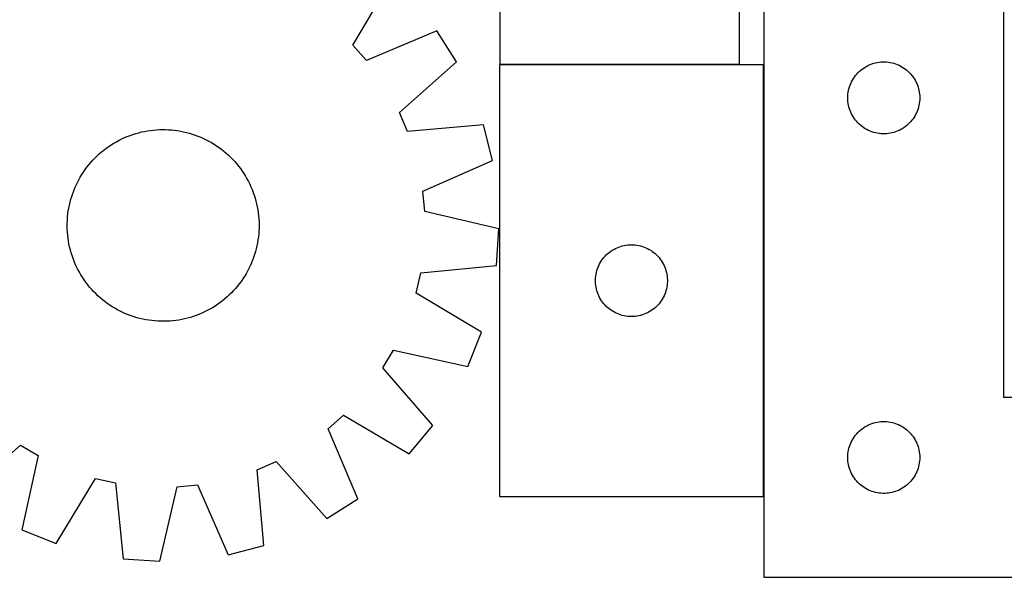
# Model space of a CAD drawing. Header units: millimetres. Extents: x 7 to 1492, y 7 to 471.
# Tile 3 of 5: x 700 to 1111, y 7 to 239. Entities that reach past the tile are written whole.
import ezdxf

# ---------------------------------------------------------------- set-up
doc = ezdxf.new("R2010")
doc.units = ezdxf.units.MM
doc.layers.add('COMMON', color=5, linetype='CONTINUOUS', true_color=0x0000ff)
doc.layers.add('CUT', color=7, linetype='CONTINUOUS', true_color=0x000000)

msp = doc.modelspace()

# ---------------------------------------------------------------- linework, layer by layer
at = {"layer": 'COMMON'}
for p, q in [((1000.497537, 220.437177), (900.497537, 220.437177)), ((1010.47036, 40.337176), (1010.47036, 220.337176))]:
    msp.add_line(p, q, dxfattribs=at)
at = {"layer": 'CUT'}
for p, q in [((1000.497537, 220.537177), (1000.497537, 470.537177)), ((900.497537, 395.537177), (900.497537, 220.537177)), ((839.29561, 228.5981), (855.364682, 255.998094)), ((1010.57036, 256.592591), (1010.57036, 6.592591)), ((1110.57036, 81.592591), (1110.57036, 256.592591)), ((874.19807, 234.555862), (844.954, 222.155896)), ((882.418247, 221.549739), (874.19807, 234.555862)), ((844.954, 222.155896), (839.29561, 228.5981)), ((858.668588, 200.456412), (882.418247, 221.549739)), ((1010.370359, 220.337176), (900.370359, 220.337176)), ((900.370359, 220.337176), (900.370359, 40.337176)), ((900.497537, 220.537177), (1000.497537, 220.537177)), ((1010.370359, 40.337176), (1010.370359, 220.337176)), ((1049.828078, 217.061753), (1050.38126, 217.600872)), ((1050.38126, 217.600872), (1050.961463, 218.110798)), ((1050.961463, 218.110798), (1051.567146, 218.59018)), ((1051.567146, 218.59018), (1052.196705, 219.037746)), ((1052.196705, 219.037746), (1052.848468, 219.45231)), ((1052.848468, 219.45231), (1053.520709, 219.832773)), ((1053.520709, 219.832773), (1054.211644, 220.178125)), ((1054.211644, 220.178125), (1054.919442, 220.487451)), ((1054.919442, 220.487451), (1055.642225, 220.759929)), ((1055.642225, 220.759929), (1056.378076, 220.994839)), ((1056.378076, 220.994839), (1057.125044, 221.191557)), ((1057.125044, 221.191557), (1057.881149, 221.34956)), ((1057.881149, 221.34956), (1058.644385, 221.468431)), ((1058.644385, 221.468431), (1059.412728, 221.547854)), ((1059.412728, 221.547854), (1060.184142, 221.587618)), ((1060.184142, 221.587618), (1060.956579, 221.587618)), ((1060.956579, 221.587618), (1061.727992, 221.547854)), ((1061.727992, 221.547854), (1062.496336, 221.468431)), ((1062.496336, 221.468431), (1063.259572, 221.34956)), ((1063.259572, 221.34956), (1064.015676, 221.191557)), ((1064.015676, 221.191557), (1064.762645, 220.994839)), ((1064.762645, 220.994839), (1065.498496, 220.759929)), ((1065.498496, 220.759929), (1066.221279, 220.487451)), ((1066.221279, 220.487451), (1066.929076, 220.178125)), ((1066.929076, 220.178125), (1067.620011, 219.832773)), ((1067.620011, 219.832773), (1068.292252, 219.45231)), ((1068.292252, 219.45231), (1068.944016, 219.037746)), ((1068.944016, 219.037746), (1069.573575, 218.59018)), ((1069.573575, 218.59018), (1070.179258, 218.110798)), ((1070.179258, 218.110798), (1070.75946, 217.600872)), ((1070.75946, 217.600872), (1071.312643, 217.061753)), ((1047.153054, 213.298998), (1047.516082, 213.980812)), ((1047.516082, 213.980812), (1047.913727, 214.643034)), ((1047.913727, 214.643034), (1048.344935, 215.283908)), ((1048.344935, 215.283908), (1048.808563, 215.901733)), ((1048.808563, 215.901733), (1049.303381, 216.494873)), ((1049.303381, 216.494873), (1049.828078, 217.061753)), ((1071.312643, 217.061753), (1071.837339, 216.494873)), ((1071.837339, 216.494873), (1072.332157, 215.901733)), ((1072.332157, 215.901733), (1072.795785, 215.283908)), ((1072.795785, 215.283908), (1073.226994, 214.643034)), ((1073.226994, 214.643034), (1073.624639, 213.980812)), ((1073.624639, 213.980812), (1073.987667, 213.298998)), ((1045.749042, 208.90095), (1045.887525, 209.660872)), ((1045.887525, 209.660872), (1046.064944, 210.412658)), ((1046.064944, 210.412658), (1046.28083, 211.154314)), ((1046.28083, 211.154314), (1046.534608, 211.883872)), ((1046.534608, 211.883872), (1046.825607, 212.5994)), ((1046.825607, 212.5994), (1047.153054, 213.298998)), ((1073.987667, 213.298998), (1074.315114, 212.5994)), ((1074.315114, 212.5994), (1074.606113, 211.883872)), ((1074.606113, 211.883872), (1074.859891, 211.154314)), ((1074.859891, 211.154314), (1075.075776, 210.412658)), ((1075.075776, 210.412658), (1075.253196, 209.660872)), ((1075.253196, 209.660872), (1075.391679, 208.90095)), ((1045.57036, 206.592591), (1045.590249, 207.364772)), ((1045.590249, 205.82041), (1045.57036, 206.592591)), ((1045.590249, 207.364772), (1045.649862, 208.134906)), ((1045.649862, 205.050276), (1045.590249, 205.82041)), ((1045.649862, 208.134906), (1045.749042, 208.90095)), ((1075.391679, 208.90095), (1075.490858, 208.134906)), ((1075.490858, 208.134906), (1075.550472, 207.364772)), ((1075.550472, 205.82041), (1075.490858, 205.050276)), ((1075.550472, 207.364772), (1075.57036, 206.592591)), ((1075.57036, 206.592591), (1075.550472, 205.82041)), ((1045.749042, 204.284232), (1045.649862, 205.050276)), ((1045.887525, 203.52431), (1045.749042, 204.284232)), ((1046.064944, 202.772524), (1045.887525, 203.52431)), ((1046.28083, 202.030869), (1046.064944, 202.772524)), ((1046.534608, 201.30131), (1046.28083, 202.030869)), ((1046.825607, 200.585782), (1046.534608, 201.30131)), ((1074.606113, 201.30131), (1074.315114, 200.585782)), ((1074.859891, 202.030869), (1074.606113, 201.30131)), ((1075.075776, 202.772524), (1074.859891, 202.030869)), ((1075.253196, 203.52431), (1075.075776, 202.772524)), ((1075.391679, 204.284232), (1075.253196, 203.52431)), ((1075.490858, 205.050276), (1075.391679, 204.284232)), ((862.059287, 192.580974), (858.668588, 200.456412)), ((1047.153054, 199.886184), (1046.825607, 200.585782)), ((1047.516082, 199.20437), (1047.153054, 199.886184)), ((1047.913727, 198.542148), (1047.516082, 199.20437)), ((1048.344935, 197.901275), (1047.913727, 198.542148)), ((1048.808563, 197.283449), (1048.344935, 197.901275)), ((1049.303381, 196.690309), (1048.808563, 197.283449)), ((1072.332157, 197.283449), (1071.837339, 196.690309)), ((1072.795785, 197.901275), (1072.332157, 197.283449)), ((1073.226994, 198.542148), (1072.795785, 197.901275)), ((1073.624639, 199.20437), (1073.226994, 198.542148)), ((1073.987667, 199.886184), (1073.624639, 199.20437)), ((1074.315114, 200.585782), (1073.987667, 199.886184)), ((753.647923, 192.838439), (754.890887, 193.022957)), ((754.890887, 193.022957), (756.139034, 193.16834)), ((756.139034, 193.16834), (757.391131, 193.274447)), ((757.391131, 193.274447), (758.645944, 193.341172)), ((758.645944, 193.341172), (759.902233, 193.36845)), ((759.902233, 193.36845), (761.158759, 193.356253)), ((761.158759, 193.356253), (762.414282, 193.304594)), ((762.414282, 193.304594), (763.667563, 193.213523)), ((763.667563, 193.213523), (764.917365, 193.083131)), ((764.917365, 193.083131), (766.162454, 192.913545)), ((893.70385, 195.337128), (862.059287, 192.580974)), ((897.502591, 180.427396), (893.70385, 195.337128)), ((1049.828078, 196.123429), (1049.303381, 196.690309)), ((1050.38126, 195.584311), (1049.828078, 196.123429)), ((1050.961463, 195.074384), (1050.38126, 195.584311)), ((1051.567146, 194.595002), (1050.961463, 195.074384)), ((1052.196705, 194.147436), (1051.567146, 194.595002)), ((1052.848468, 193.732872), (1052.196705, 194.147436)), ((1053.520709, 193.352409), (1052.848468, 193.732872)), ((1054.211644, 193.007057), (1053.520709, 193.352409)), ((1054.919442, 192.697732), (1054.211644, 193.007057)), ((1066.929076, 193.007057), (1066.221279, 192.697732)), ((1067.620011, 193.352409), (1066.929076, 193.007057)), ((1068.292252, 193.732872), (1067.620011, 193.352409)), ((1068.944016, 194.147436), (1068.292252, 193.732872)), ((1069.573575, 194.595002), (1068.944016, 194.147436)), ((1070.179258, 195.074384), (1069.573575, 194.595002)), ((1070.75946, 195.584311), (1070.179258, 195.074384)), ((1071.312643, 196.123429), (1070.75946, 195.584311)), ((1071.837339, 196.690309), (1071.312643, 196.123429)), ((740.662126, 188.305158), (741.769105, 188.899806)), ((741.769105, 188.899806), (742.894215, 189.45939)), ((742.894215, 189.45939), (744.036347, 189.983357)), ((744.036347, 189.983357), (745.194374, 190.47119)), ((745.194374, 190.47119), (746.367152, 190.922407)), ((746.367152, 190.922407), (747.553525, 191.336565)), ((747.553525, 191.336565), (748.752321, 191.713253)), ((748.752321, 191.713253), (749.962358, 192.0521)), ((749.962358, 192.0521), (751.182442, 192.352771)), ((751.182442, 192.352771), (752.411367, 192.614971)), ((752.411367, 192.614971), (753.647923, 192.838439)), ((766.162454, 192.913545), (767.401603, 192.704935)), ((767.401603, 192.704935), (768.633587, 192.457504)), ((768.633587, 192.457504), (769.857191, 192.171499)), ((769.857191, 192.171499), (771.071208, 191.847199)), ((771.071208, 191.847199), (772.274439, 191.484927)), ((772.274439, 191.484927), (773.465698, 191.085039)), ((773.465698, 191.085039), (774.643807, 190.64793)), ((774.643807, 190.64793), (775.807606, 190.174032)), ((775.807606, 190.174032), (776.955945, 189.663811)), ((776.955945, 189.663811), (778.08769, 189.117773)), ((778.08769, 189.117773), (779.201726, 188.536454)), ((1055.642225, 192.425253), (1054.919442, 192.697732)), ((1056.378076, 192.190343), (1055.642225, 192.425253)), ((1057.125044, 191.993625), (1056.378076, 192.190343)), ((1057.881149, 191.835622), (1057.125044, 191.993625)), ((1058.644385, 191.716751), (1057.881149, 191.835622)), ((1059.412728, 191.637328), (1058.644385, 191.716751)), ((1060.184142, 191.597564), (1059.412728, 191.637328)), ((1060.956579, 191.597564), (1060.184142, 191.597564)), ((1061.727992, 191.637328), (1060.956579, 191.597564)), ((1062.496336, 191.716751), (1061.727992, 191.637328)), ((1063.259572, 191.835622), (1062.496336, 191.716751)), ((1064.015676, 191.993625), (1063.259572, 191.835622)), ((1064.762645, 192.190343), (1064.015676, 191.993625)), ((1065.498496, 192.425253), (1064.762645, 192.190343)), ((1066.221279, 192.697732), (1065.498496, 192.425253)), ((734.460822, 184.036128), (735.436767, 184.82767)), ((735.436767, 184.82767), (736.437093, 185.588166)), ((736.437093, 185.588166), (737.460813, 186.316866)), ((737.460813, 186.316866), (738.506917, 187.013051)), ((738.506917, 187.013051), (739.574373, 187.676033)), ((739.574373, 187.676033), (740.662126, 188.305158)), ((779.201726, 188.536454), (780.296953, 187.92043)), ((780.296953, 187.92043), (781.372289, 187.270308)), ((781.372289, 187.270308), (782.426674, 186.586729)), ((782.426674, 186.586729), (783.459066, 185.870369)), ((783.459066, 185.870369), (784.468448, 185.121934)), ((784.468448, 185.121934), (785.453823, 184.342162)), ((730.819739, 180.575568), (731.688782, 181.483187)), ((731.688782, 181.483187), (732.585905, 182.363061)), ((732.585905, 182.363061), (733.510222, 183.214321)), ((733.510222, 183.214321), (734.460822, 184.036128)), ((785.453823, 184.342162), (786.414219, 183.531825)), ((786.414219, 183.531825), (787.348687, 182.69172)), ((787.348687, 182.69172), (788.256306, 181.822677)), ((788.256306, 181.822677), (789.136179, 180.925555)), ((789.136179, 180.925555), (789.98744, 180.001237)), ((726.92473, 175.653555), (727.641091, 176.685948)), ((727.641091, 176.685948), (728.389526, 177.69533)), ((728.389526, 177.69533), (729.169297, 178.680704)), ((729.169297, 178.680704), (729.979635, 179.6411)), ((729.979635, 179.6411), (730.819739, 180.575568)), ((789.98744, 180.001237), (790.809246, 179.050637)), ((790.809246, 179.050637), (791.600788, 178.074692)), ((791.600788, 178.074692), (792.361285, 177.074366)), ((792.361285, 177.074366), (793.089985, 176.050646)), ((868.397126, 167.705498), (897.502591, 180.427396)), ((724.393687, 171.314572), (724.975005, 172.428608)), ((724.975005, 172.428608), (725.591029, 173.523834)), ((725.591029, 173.523834), (726.241152, 174.59917)), ((726.241152, 174.59917), (726.92473, 175.653555)), ((793.089985, 176.050646), (793.786169, 175.004542)), ((793.786169, 175.004542), (794.449152, 173.937086)), ((794.449152, 173.937086), (795.078277, 172.849333)), ((795.078277, 172.849333), (795.672925, 171.742355)), ((722.863529, 167.870689), (723.337427, 169.034487)), ((723.337427, 169.034487), (723.847648, 170.182826)), ((723.847648, 170.182826), (724.393687, 171.314572)), ((795.672925, 171.742355), (796.232508, 170.617244)), ((796.232508, 170.617244), (796.756475, 169.475112)), ((796.756475, 169.475112), (797.244308, 168.317086)), ((797.244308, 168.317086), (797.695526, 167.144307)), ((721.339961, 163.084073), (721.66426, 164.298089)), ((721.66426, 164.298089), (722.026532, 165.501321)), ((722.026532, 165.501321), (722.42642, 166.692579)), ((722.42642, 166.692579), (722.863529, 167.870689)), ((797.695526, 167.144307), (798.109683, 165.957934)), ((798.109683, 165.957934), (798.486371, 164.759138)), ((798.486371, 164.759138), (798.825218, 163.549101)), ((869.188228, 159.167727), (868.397126, 167.705498)), ((720.597914, 159.389336), (720.806524, 160.628484)), ((720.806524, 160.628484), (721.053955, 161.860468)), ((721.053955, 161.860468), (721.339961, 163.084073)), ((798.825218, 163.549101), (799.12589, 162.329017)), ((799.12589, 162.329017), (799.388089, 161.100092)), ((799.388089, 161.100092), (799.611558, 159.863537)), ((720.206865, 155.641164), (720.297936, 156.894445)), ((720.297936, 156.894445), (720.428329, 158.144246)), ((720.428329, 158.144246), (720.597914, 159.389336)), ((799.611558, 159.863537), (799.796075, 158.620572)), ((799.796075, 158.620572), (799.941459, 157.372426)), ((799.941459, 157.372426), (800.047566, 156.120328)), ((800.047566, 156.120328), (800.114291, 154.865516)), ((900.135694, 152.010278), (869.188228, 159.167727)), ((720.143009, 153.129114), (720.155206, 154.385641)), ((720.170287, 151.872825), (720.143009, 153.129114)), ((720.155206, 154.385641), (720.206865, 155.641164)), ((800.129372, 152.3527), (800.077712, 151.097177)), ((800.114291, 154.865516), (800.141569, 153.609226)), ((800.141569, 153.609226), (800.129372, 152.3527)), ((899.14115, 136.656404), (900.135694, 152.010278)), ((720.237012, 150.618013), (720.170287, 151.872825)), ((720.343119, 149.365915), (720.237012, 150.618013)), ((720.488503, 148.117768), (720.343119, 149.365915)), ((720.67302, 146.874804), (720.488503, 148.117768)), ((799.856249, 148.594094), (799.686664, 147.349005)), ((799.986642, 149.843896), (799.856249, 148.594094)), ((800.077712, 151.097177), (799.986642, 149.843896)), ((720.896488, 145.638249), (720.67302, 146.874804)), ((721.158688, 144.409323), (720.896488, 145.638249)), ((721.45936, 143.18924), (721.158688, 144.409323)), ((799.230623, 144.877872), (798.944617, 143.654268)), ((799.478053, 146.109857), (799.230623, 144.877872)), ((799.686664, 147.349005), (799.478053, 146.109857)), ((947.982138, 143.391455), (948.663952, 143.754482)), ((948.663952, 143.754482), (949.363551, 144.08193)), ((949.363551, 144.08193), (950.079078, 144.372928)), ((950.079078, 144.372928), (950.808637, 144.626707)), ((950.808637, 144.626707), (951.550293, 144.842592)), ((951.550293, 144.842592), (952.302078, 145.020011)), ((952.302078, 145.020011), (953.062001, 145.158494)), ((953.062001, 145.158494), (953.828044, 145.257674)), ((953.828044, 145.257674), (954.598178, 145.317287)), ((954.598178, 145.317287), (955.370359, 145.337176)), ((955.370359, 145.337176), (956.142541, 145.317287)), ((956.142541, 145.317287), (956.912674, 145.257674)), ((956.912674, 145.257674), (957.678718, 145.158494)), ((957.678718, 145.158494), (958.43864, 145.020011)), ((958.43864, 145.020011), (959.190426, 144.842592)), ((959.190426, 144.842592), (959.932082, 144.626707)), ((959.932082, 144.626707), (960.661641, 144.372928)), ((960.661641, 144.372928), (961.377168, 144.08193)), ((961.377168, 144.08193), (962.076766, 143.754482)), ((962.076766, 143.754482), (962.75858, 143.391455)), ((721.798207, 141.979203), (721.45936, 143.18924)), ((722.174895, 140.780406), (721.798207, 141.979203)), ((722.589052, 139.594033), (722.174895, 140.780406)), ((723.04027, 138.421255), (722.589052, 139.594033)), ((797.858158, 140.045762), (797.421049, 138.867652)), ((798.258046, 141.23702), (797.858158, 140.045762)), ((798.620318, 142.440251), (798.258046, 141.23702)), ((798.944617, 143.654268), (798.620318, 142.440251)), ((943.372771, 139.34039), (943.852153, 139.946074)), ((943.852153, 139.946074), (944.362079, 140.526276)), ((944.362079, 140.526276), (944.901197, 141.079459)), ((944.901197, 141.079459), (945.468078, 141.604155)), ((945.468078, 141.604155), (946.061217, 142.098973)), ((946.061217, 142.098973), (946.679043, 142.562601)), ((946.679043, 142.562601), (947.319916, 142.993809)), ((947.319916, 142.993809), (947.982138, 143.391455)), ((962.75858, 143.391455), (963.420802, 142.993809)), ((963.420802, 142.993809), (964.061676, 142.562601)), ((964.061676, 142.562601), (964.679502, 142.098973)), ((964.679502, 142.098973), (965.272641, 141.604155)), ((965.272641, 141.604155), (965.839522, 141.079459)), ((965.839522, 141.079459), (966.37864, 140.526276)), ((966.37864, 140.526276), (966.888566, 139.946074)), ((966.888566, 139.946074), (967.367948, 139.34039)), ((723.528103, 137.263228), (723.04027, 138.421255)), ((724.052069, 136.121096), (723.528103, 137.263228)), ((724.611653, 134.995986), (724.052069, 136.121096)), ((796.43693, 136.555514), (795.890891, 135.423769)), ((796.947151, 137.703853), (796.43693, 136.555514)), ((797.421049, 138.867652), (796.947151, 137.703853)), ((867.528926, 133.551244), (899.14115, 136.656404)), ((941.203021, 135.265312), (941.4755, 135.988094)), ((941.4755, 135.988094), (941.784825, 136.695892)), ((941.784825, 136.695892), (942.130177, 137.386827)), ((942.130177, 137.386827), (942.51064, 138.059068)), ((942.51064, 138.059068), (942.925204, 138.710832)), ((942.925204, 138.710832), (943.372771, 139.34039)), ((967.367948, 139.34039), (967.815515, 138.710832)), ((967.815515, 138.710832), (968.230079, 138.059068)), ((968.230079, 138.059068), (968.610541, 137.386827)), ((968.610541, 137.386827), (968.955893, 136.695892)), ((968.955893, 136.695892), (969.265219, 135.988094)), ((969.265219, 135.988094), (969.537698, 135.265312)), ((725.206301, 133.889008), (724.611653, 134.995986)), ((725.835426, 132.801254), (725.206301, 133.889008)), ((726.498409, 131.733799), (725.835426, 132.801254)), ((727.194593, 130.687694), (726.498409, 131.733799)), ((794.043426, 132.13917), (793.359848, 131.084786)), ((794.693548, 133.214507), (794.043426, 132.13917)), ((795.309573, 134.309733), (794.693548, 133.214507)), ((795.890891, 135.423769), (795.309573, 134.309733)), ((865.642992, 125.186877), (867.528926, 133.551244)), ((940.375332, 130.723395), (940.415096, 131.494808)), ((940.415096, 131.494808), (940.494519, 132.263151)), ((940.494519, 132.263151), (940.61339, 133.026387)), ((940.61339, 133.026387), (940.771394, 133.782492)), ((940.771394, 133.782492), (940.968111, 134.529461)), ((940.968111, 134.529461), (941.203021, 135.265312)), ((969.537698, 135.265312), (969.772607, 134.529461)), ((969.772607, 134.529461), (969.969325, 133.782492)), ((969.969325, 133.782492), (970.127329, 133.026387)), ((970.127329, 133.026387), (970.246199, 132.263151)), ((970.246199, 132.263151), (970.325622, 131.494808)), ((970.325622, 131.494808), (970.365386, 130.723395)), ((727.923293, 129.663974), (727.194593, 130.687694)), ((728.68379, 128.663648), (727.923293, 129.663974)), ((729.475332, 127.687704), (728.68379, 128.663648)), ((730.297138, 126.737103), (729.475332, 127.687704)), ((791.115281, 128.057636), (790.304943, 127.097241)), ((791.895052, 129.043011), (791.115281, 128.057636)), ((792.643487, 130.052393), (791.895052, 129.043011)), ((793.359848, 131.084786), (792.643487, 130.052393)), ((940.375332, 129.950957), (940.375332, 130.723395)), ((940.415096, 129.179544), (940.375332, 129.950957)), ((940.494519, 128.411201), (940.415096, 129.179544)), ((940.61339, 127.647965), (940.494519, 128.411201)), ((940.771394, 126.89186), (940.61339, 127.647965)), ((970.127329, 127.647965), (969.969325, 126.89186)), ((970.246199, 128.411201), (970.127329, 127.647965)), ((970.325622, 129.179544), (970.246199, 128.411201)), ((970.365386, 129.950957), (970.325622, 129.179544)), ((970.365386, 130.723395), (970.365386, 129.950957)), ((731.148399, 125.812786), (730.297138, 126.737103)), ((732.028272, 124.915663), (731.148399, 125.812786)), ((732.935891, 124.046621), (732.028272, 124.915663)), ((733.870359, 123.206516), (732.935891, 124.046621)), ((734.830755, 122.396178), (733.870359, 123.206516)), ((786.774356, 123.52402), (785.823756, 122.702213)), ((787.698673, 124.37528), (786.774356, 123.52402)), ((788.595796, 125.255154), (787.698673, 124.37528)), ((789.464839, 126.162772), (788.595796, 125.255154)), ((790.304943, 127.097241), (789.464839, 126.162772)), ((892.864008, 108.816445), (865.642992, 125.186877)), ((940.968111, 126.144892), (940.771394, 126.89186)), ((941.203021, 125.40904), (940.968111, 126.144892)), ((941.4755, 124.686258), (941.203021, 125.40904)), ((941.784825, 123.97846), (941.4755, 124.686258)), ((942.130177, 123.287525), (941.784825, 123.97846)), ((942.51064, 122.615284), (942.130177, 123.287525)), ((968.610541, 123.287525), (968.230079, 122.615284)), ((968.955893, 123.97846), (968.610541, 123.287525)), ((969.265219, 124.686258), (968.955893, 123.97846)), ((969.537698, 125.40904), (969.265219, 124.686258)), ((969.772607, 126.144892), (969.537698, 125.40904)), ((969.969325, 126.89186), (969.772607, 126.144892)), ((735.81613, 121.616407), (734.830755, 122.396178)), ((736.825512, 120.867972), (735.81613, 121.616407)), ((737.857904, 120.151612), (736.825512, 120.867972)), ((738.912289, 119.468033), (737.857904, 120.151612)), ((739.987625, 118.817911), (738.912289, 119.468033)), ((780.710205, 119.062308), (779.622451, 118.433182)), ((781.777661, 119.72529), (780.710205, 119.062308)), ((782.823765, 120.421475), (781.777661, 119.72529)), ((783.847485, 121.150175), (782.823765, 120.421475)), ((784.847811, 121.910671), (783.847485, 121.150175)), ((785.823756, 122.702213), (784.847811, 121.910671)), ((942.925204, 121.96352), (942.51064, 122.615284)), ((943.372771, 121.333962), (942.925204, 121.96352)), ((943.852153, 120.728278), (943.372771, 121.333962)), ((944.362079, 120.148076), (943.852153, 120.728278)), ((944.901197, 119.594893), (944.362079, 120.148076)), ((945.468078, 119.070197), (944.901197, 119.594893)), ((946.061217, 118.575379), (945.468078, 119.070197)), ((965.272641, 119.070197), (964.679502, 118.575379)), ((965.839522, 119.594893), (965.272641, 119.070197)), ((966.37864, 120.148076), (965.839522, 119.594893)), ((966.888566, 120.728278), (966.37864, 120.148076)), ((967.367948, 121.333962), (966.888566, 120.728278)), ((967.815515, 121.96352), (967.367948, 121.333962)), ((968.230079, 122.615284), (967.815515, 121.96352)), ((741.082852, 118.201887), (739.987625, 118.817911)), ((742.196887, 117.620568), (741.082852, 118.201887)), ((743.328633, 117.074529), (742.196887, 117.620568)), ((744.476972, 116.564309), (743.328633, 117.074529)), ((745.64077, 116.09041), (744.476972, 116.564309)), ((746.81888, 115.653301), (745.64077, 116.09041)), ((748.010139, 115.253413), (746.81888, 115.653301)), ((749.21337, 114.891141), (748.010139, 115.253413)), ((771.532256, 115.025088), (770.322219, 114.686241)), ((772.731053, 115.401776), (771.532256, 115.025088)), ((773.917426, 115.815933), (772.731053, 115.401776)), ((775.090204, 116.267151), (773.917426, 115.815933)), ((776.248231, 116.754984), (775.090204, 116.267151)), ((777.390363, 117.278951), (776.248231, 116.754984)), ((778.515473, 117.838534), (777.390363, 117.278951)), ((779.622451, 118.433182), (778.515473, 117.838534)), ((946.679043, 118.111751), (946.061217, 118.575379)), ((947.319916, 117.680543), (946.679043, 118.111751)), ((947.982138, 117.282897), (947.319916, 117.680543)), ((948.663952, 116.91987), (947.982138, 117.282897)), ((949.363551, 116.592422), (948.663952, 116.91987)), ((950.079078, 116.301424), (949.363551, 116.592422)), ((950.808637, 116.047645), (950.079078, 116.301424)), ((951.550293, 115.83176), (950.808637, 116.047645)), ((952.302078, 115.654341), (951.550293, 115.83176)), ((953.062001, 115.515858), (952.302078, 115.654341)), ((953.828044, 115.416678), (953.062001, 115.515858)), ((954.598178, 115.357065), (953.828044, 115.416678)), ((955.370359, 115.337176), (954.598178, 115.357065)), ((956.142541, 115.357065), (955.370359, 115.337176)), ((956.912674, 115.416678), (956.142541, 115.357065)), ((957.678718, 115.515858), (956.912674, 115.416678)), ((958.43864, 115.654341), (957.678718, 115.515858)), ((959.190426, 115.83176), (958.43864, 115.654341)), ((959.932082, 116.047645), (959.190426, 115.83176)), ((960.661641, 116.301424), (959.932082, 116.047645)), ((961.377168, 116.592422), (960.661641, 116.301424)), ((962.076766, 116.91987), (961.377168, 116.592422)), ((962.75858, 117.282897), (962.076766, 116.91987)), ((963.420802, 117.680543), (962.75858, 117.282897)), ((964.061676, 118.111751), (963.420802, 117.680543)), ((964.679502, 118.575379), (964.061676, 118.111751)), ((750.427387, 114.566842), (749.21337, 114.891141)), ((751.650991, 114.280836), (750.427387, 114.566842)), ((752.882975, 114.033406), (751.650991, 114.280836)), ((754.122123, 113.824795), (752.882975, 114.033406)), ((755.367213, 113.65521), (754.122123, 113.824795)), ((756.617015, 113.524818), (755.367213, 113.65521)), ((757.870296, 113.433747), (756.617015, 113.524818)), ((759.125819, 113.382088), (757.870296, 113.433747)), ((760.382345, 113.369891), (759.125819, 113.382088)), ((761.638634, 113.397168), (760.382345, 113.369891)), ((762.893447, 113.463893), (761.638634, 113.397168)), ((764.145544, 113.57), (762.893447, 113.463893)), ((765.393691, 113.715384), (764.145544, 113.57)), ((766.636655, 113.899901), (765.393691, 113.715384)), ((767.87321, 114.12337), (766.636655, 113.899901)), ((769.102136, 114.385569), (767.87321, 114.12337)), ((770.322219, 114.686241), (769.102136, 114.385569)), ((887.173533, 94.521375), (892.864008, 108.816445)), ((851.770613, 93.964707), (856.148974, 101.336906)), ((856.148974, 101.336906), (887.173533, 94.521375)), ((872.600595, 69.983744), (851.770613, 93.964707)), ((1310.57036, 81.592591), (1110.57036, 81.592591)), ((828.929015, 68.557459), (835.371218, 74.21585)), ((835.371218, 74.21585), (862.771212, 58.146778)), ((862.771212, 58.146778), (872.600595, 69.983744)), ((1052.848468, 69.45231), (1053.520709, 69.832773)), ((1053.520709, 69.832773), (1054.211644, 70.178125)), ((1054.211644, 70.178125), (1054.919442, 70.487451)), ((1054.919442, 70.487451), (1055.642225, 70.759929)), ((1055.642225, 70.759929), (1056.378076, 70.994839)), ((1056.378076, 70.994839), (1057.125044, 71.191557)), ((1057.125044, 71.191557), (1057.881149, 71.34956)), ((1057.881149, 71.34956), (1058.644385, 71.468431)), ((1058.644385, 71.468431), (1059.412728, 71.547854)), ((1059.412728, 71.547854), (1060.184142, 71.587618)), ((1060.184142, 71.587618), (1060.956579, 71.587618)), ((1060.956579, 71.587618), (1061.727992, 71.547854)), ((1061.727992, 71.547854), (1062.496336, 71.468431)), ((1062.496336, 71.468431), (1063.259572, 71.34956)), ((1063.259572, 71.34956), (1064.015676, 71.191557)), ((1064.015676, 71.191557), (1064.762645, 70.994839)), ((1064.762645, 70.994839), (1065.498496, 70.759929)), ((1065.498496, 70.759929), (1066.221279, 70.487451)), ((1066.221279, 70.487451), (1066.929076, 70.178125)), ((1066.929076, 70.178125), (1067.620011, 69.832773)), ((1067.620011, 69.832773), (1068.292252, 69.45231)), ((841.32898, 39.31339), (828.929015, 68.557459)), ((1048.344935, 65.283908), (1048.808563, 65.901733)), ((1048.808563, 65.901733), (1049.303381, 66.494873)), ((1049.303381, 66.494873), (1049.828078, 67.061753)), ((1049.828078, 67.061753), (1050.38126, 67.600872)), ((1050.38126, 67.600872), (1050.961463, 68.110798)), ((1050.961463, 68.110798), (1051.567146, 68.59018)), ((1051.567146, 68.59018), (1052.196705, 69.037746)), ((1052.196705, 69.037746), (1052.848468, 69.45231)), ((1068.292252, 69.45231), (1068.944016, 69.037746)), ((1068.944016, 69.037746), (1069.573575, 68.59018)), ((1069.573575, 68.59018), (1070.179258, 68.110798)), ((1070.179258, 68.110798), (1070.75946, 67.600872)), ((1070.75946, 67.600872), (1071.312643, 67.061753)), ((1071.312643, 67.061753), (1071.837339, 66.494873)), ((1071.837339, 66.494873), (1072.332157, 65.901733)), ((1072.332157, 65.901733), (1072.795785, 65.283908)), ((676.756863, 40.910864), (700.737825, 61.740847)), ((700.737825, 61.740847), (708.110025, 57.362486)), ((1046.28083, 61.154314), (1046.534608, 61.883872)), ((1046.534608, 61.883872), (1046.825607, 62.5994)), ((1046.825607, 62.5994), (1047.153054, 63.298998)), ((1047.153054, 63.298998), (1047.516082, 63.980812)), ((1047.516082, 63.980812), (1047.913727, 64.643034)), ((1047.913727, 64.643034), (1048.344935, 65.283908)), ((1072.795785, 65.283908), (1073.226994, 64.643034)), ((1073.226994, 64.643034), (1073.624639, 63.980812)), ((1073.624639, 63.980812), (1073.987667, 63.298998)), ((1073.987667, 63.298998), (1074.315114, 62.5994)), ((1074.315114, 62.5994), (1074.606113, 61.883872)), ((1074.606113, 61.883872), (1074.859891, 61.154314)), ((1045.590249, 57.364772), (1045.649862, 58.134906)), ((1045.649862, 58.134906), (1045.749042, 58.90095)), ((1045.749042, 58.90095), (1045.887525, 59.660872)), ((1045.887525, 59.660872), (1046.064944, 60.412658)), ((1046.064944, 60.412658), (1046.28083, 61.154314)), ((1074.859891, 61.154314), (1075.075776, 60.412658)), ((1075.075776, 60.412658), (1075.253196, 59.660872)), ((1075.253196, 59.660872), (1075.391679, 58.90095)), ((1075.391679, 58.90095), (1075.490858, 58.134906)), ((1075.490858, 58.134906), (1075.550472, 57.364772)), ((708.110025, 57.362486), (701.294493, 26.337926)), ((799.354093, 51.452172), (807.229531, 54.842871)), ((807.229531, 54.842871), (828.322858, 31.093212)), ((1045.57036, 56.592591), (1045.590249, 57.364772)), ((1045.590249, 55.82041), (1045.57036, 56.592591)), ((1045.649862, 55.050276), (1045.590249, 55.82041)), ((1045.749042, 54.284232), (1045.649862, 55.050276)), ((1045.887525, 53.52431), (1045.749042, 54.284232)), ((1046.064944, 52.772524), (1045.887525, 53.52431)), ((1075.253196, 53.52431), (1075.075776, 52.772524)), ((1075.391679, 54.284232), (1075.253196, 53.52431)), ((1075.490858, 55.050276), (1075.391679, 54.284232)), ((1075.550472, 55.82041), (1075.490858, 55.050276)), ((1075.550472, 57.364772), (1075.57036, 56.592591)), ((1075.57036, 56.592591), (1075.550472, 55.82041)), ((802.110246, 19.807609), (799.354093, 51.452172)), ((1046.28083, 52.030869), (1046.064944, 52.772524)), ((1046.534608, 51.30131), (1046.28083, 52.030869)), ((1046.825607, 50.585782), (1046.534608, 51.30131)), ((1047.153054, 49.886184), (1046.825607, 50.585782)), ((1047.516082, 49.20437), (1047.153054, 49.886184)), ((1073.987667, 49.886184), (1073.624639, 49.20437)), ((1074.315114, 50.585782), (1073.987667, 49.886184)), ((1074.606113, 51.30131), (1074.315114, 50.585782)), ((1074.859891, 52.030869), (1074.606113, 51.30131)), ((1075.075776, 52.772524), (1074.859891, 52.030869)), ((715.589564, 20.647451), (731.959996, 47.868467)), ((731.959996, 47.868467), (740.324362, 45.982533)), ((740.324362, 45.982533), (743.429523, 14.370309)), ((1047.913727, 48.542148), (1047.516082, 49.20437)), ((1048.344935, 47.901275), (1047.913727, 48.542148)), ((1048.808563, 47.283449), (1048.344935, 47.901275)), ((1049.303381, 46.690309), (1048.808563, 47.283449)), ((1049.828078, 46.123429), (1049.303381, 46.690309)), ((1050.38126, 45.584311), (1049.828078, 46.123429)), ((1050.961463, 45.074384), (1050.38126, 45.584311)), ((1070.75946, 45.584311), (1070.179258, 45.074384)), ((1071.312643, 46.123429), (1070.75946, 45.584311)), ((1071.837339, 46.690309), (1071.312643, 46.123429)), ((1072.332157, 47.283449), (1071.837339, 46.690309)), ((1072.795785, 47.901275), (1072.332157, 47.283449)), ((1073.226994, 48.542148), (1072.795785, 47.901275)), ((1073.624639, 49.20437), (1073.226994, 48.542148)), ((758.783396, 13.375765), (765.940846, 44.323232)), ((765.940846, 44.323232), (774.478617, 45.114333)), ((774.478617, 45.114333), (787.200514, 16.008869)), ((1051.567146, 44.595002), (1050.961463, 45.074384)), ((1052.196705, 44.147436), (1051.567146, 44.595002)), ((1052.848468, 43.732872), (1052.196705, 44.147436)), ((1053.520709, 43.352409), (1052.848468, 43.732872)), ((1054.211644, 43.007057), (1053.520709, 43.352409)), ((1054.919442, 42.697732), (1054.211644, 43.007057)), ((1055.642225, 42.425253), (1054.919442, 42.697732)), ((1056.378076, 42.190343), (1055.642225, 42.425253)), ((1057.125044, 41.993625), (1056.378076, 42.190343)), ((1057.881149, 41.835622), (1057.125044, 41.993625)), ((1058.644385, 41.716751), (1057.881149, 41.835622)), ((1059.412728, 41.637328), (1058.644385, 41.716751)), ((1060.184142, 41.597564), (1059.412728, 41.637328)), ((1060.956579, 41.597564), (1060.184142, 41.597564)), ((1061.727992, 41.637328), (1060.956579, 41.597564)), ((1062.496336, 41.716751), (1061.727992, 41.637328)), ((1063.259572, 41.835622), (1062.496336, 41.716751)), ((1064.015676, 41.993625), (1063.259572, 41.835622)), ((1064.762645, 42.190343), (1064.015676, 41.993625)), ((1065.498496, 42.425253), (1064.762645, 42.190343)), ((1066.221279, 42.697732), (1065.498496, 42.425253)), ((1066.929076, 43.007057), (1066.221279, 42.697732)), ((1067.620011, 43.352409), (1066.929076, 43.007057)), ((1068.292252, 43.732872), (1067.620011, 43.352409)), ((1068.944016, 44.147436), (1068.292252, 43.732872)), ((1069.573575, 44.595002), (1068.944016, 44.147436)), ((1070.179258, 45.074384), (1069.573575, 44.595002)), ((828.322858, 31.093212), (841.32898, 39.31339)), ((900.370359, 40.337176), (1010.370359, 40.337176)), ((701.294493, 26.337926), (715.589564, 20.647451)), ((787.200514, 16.008869), (802.110246, 19.807609)), ((743.429523, 14.370309), (758.783396, 13.375765)), ((1010.57036, 6.592591), (1310.57036, 6.592591))]:
    msp.add_line(p, q, dxfattribs=at)

doc.saveas('drawing.dxf')
